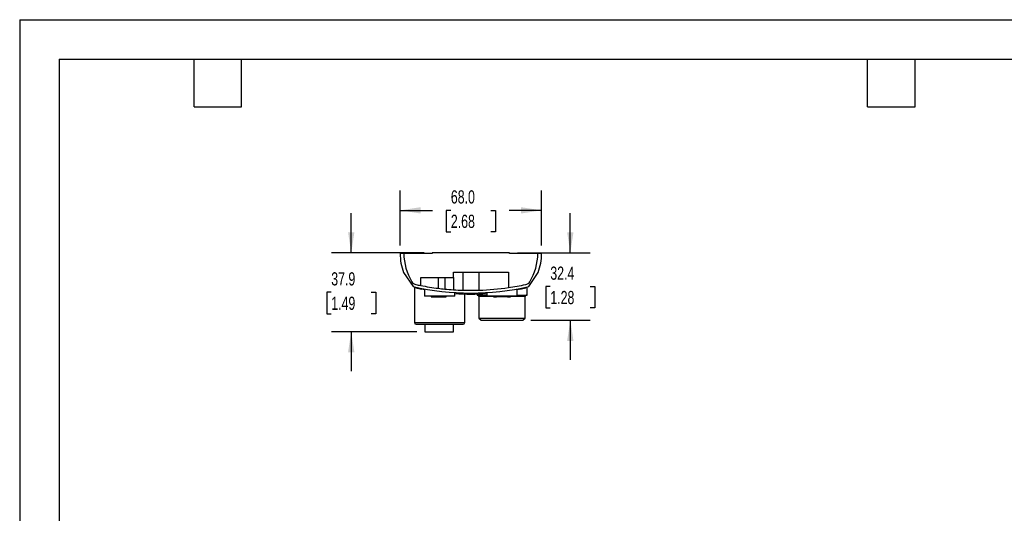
# Model space of a CAD drawing. Header units: millimetres. Extents: x 0 to 838, y -29 to 648.
# Tile 6 of 11: x 0 to 473, y 410 to 648. Entities that reach past the tile are written whole.
import ezdxf

# ---------------------------------------------------------------- set-up
doc = ezdxf.new("R2010")
doc.units = ezdxf.units.MM
doc.header["$LTSCALE"] = 3
doc.layers.add('DIMENSIONS', color=140, linetype='Continuous', lineweight=25)
doc.layers.add('TEXT', color=140, linetype='Continuous', lineweight=25)
doc.styles.add('SLDTEXTSTYLE0', font='TXT', dxfattribs={"width": 0.7})
doc.dimstyles.new('SLDDIMSTYLE1', dxfattribs={"dimtxt": 6.474023, "dimasz": 9.906, "dimexe": 0, "dimexo": 0.0625, "dimgap": 1.618506, "dimtad": 0, "dimtih": 1, "dimtoh": 1, "dimrnd": 1e-09, "dimzin": 12, "dimdsep": 46, "dimtxsty": 'SLDTEXTSTYLE0', "dimsah": 1, "dimcen": 0.09, "dimadec": 0, "dimazin": 3, "dimtfac": 1, "dimtmove": 0, "dimatfit": 0, "dimfxl": 0, "dimfrac": 2, "dimtolj": 1, "dimtzin": 12, "dimarcsym": 0})
doc.dimstyles.new('SLDDIMSTYLE3', dxfattribs={"dimtxt": 6.474023, "dimasz": 9.906, "dimexe": 0, "dimexo": 0.0625, "dimgap": 1.618506, "dimtad": 0, "dimtih": 1, "dimtoh": 1, "dimrnd": 1e-09, "dimzin": 4, "dimdsep": 46, "dimtxsty": 'SLDTEXTSTYLE0', "dimsah": 1, "dimcen": 0.09, "dimadec": 0, "dimazin": 1, "dimtfac": 1, "dimtofl": 0, "dimtmove": 0, "dimatfit": 3, "dimfxl": 0, "dimfrac": 2, "dimtolj": 1, "dimtzin": 12, "dimarcsym": 0})

# ---------------------------------------------------------------- blocks, each defined once
blk = doc.blocks.new('_D_16')
at = {"layer": 'DIMENSIONS'}
for p, q in [((182.9, 539.07), (182.9, 565.54)), ((250.9, 539.07), (250.9, 565.54)), ((182.9, 556.01), (198.51, 556.01)), ((207.28, 556.01), (205.1, 556.01)), ((205.1, 556.01), (205.1, 545.72)), ((226.52, 556.01), (228.69, 556.01)), ((228.69, 556.01), (228.69, 545.72)), ((250.9, 556.01), (235.29, 556.01)), ((205.1, 545.72), (207.28, 545.72)), ((228.69, 545.72), (226.52, 545.72))]:
    blk.add_line(p, q, dxfattribs=at)
for points in [[(182.9, 556.01), (192.8, 554.49), (192.8, 557.54)], [(250.9, 556.01), (240.99, 557.54), (240.99, 554.49)]]:
    blk.add_solid(points, dxfattribs=at)
at = {"layer": 'DIMENSIONS', "char_height": 6.35, "attachment_point": 1, "style": 'SLDTEXTSTYLE0'}
for s, insert in [('68.0', (207.28, 565.65)), ('2.68', (207.28, 553.91))]:
    blk.add_mtext(s, dxfattribs=dict(at, insert=insert))
blk = doc.blocks.new('_D_17')
at = {"layer": 'DIMENSIONS'}
for p, q in [((159.4, 535.56), (159.4, 554.61)), ((194.44, 535.56), (149.87, 535.56)), ((149.78, 516.61), (147.61, 516.61)), ((147.61, 516.61), (147.61, 506.32)), ((169.02, 516.61), (171.19, 516.61)), ((171.19, 516.61), (171.19, 506.32)), ((147.61, 506.32), (149.78, 506.32)), ((171.19, 506.32), (169.02, 506.32)), ((190.99, 497.66), (149.87, 497.66)), ((159.4, 497.66), (159.4, 478.61))]:
    blk.add_line(p, q, dxfattribs=at)
for points in [[(159.4, 535.56), (160.92, 545.47), (157.87, 545.47)], [(159.4, 497.66), (157.87, 487.75), (160.92, 487.75)]]:
    blk.add_solid(points, dxfattribs=at)
at = {"layer": 'DIMENSIONS', "char_height": 6.35, "attachment_point": 1, "style": 'SLDTEXTSTYLE0'}
for s, insert in [('37.9', (149.78, 526.24)), ('1.49', (149.78, 514.51))]:
    blk.add_mtext(s, dxfattribs=dict(at, insert=insert))
blk = doc.blocks.new('_D_18')
at = {"layer": 'DIMENSIONS'}
for p, q in [((264.72, 535.56), (264.72, 554.61)), ((239.36, 535.56), (274.24, 535.56)), ((255.1, 519.36), (252.93, 519.36)), ((252.93, 519.36), (252.93, 509.07)), ((274.34, 519.36), (276.51, 519.36)), ((276.51, 519.36), (276.51, 509.07)), ((252.93, 509.07), (255.1, 509.07)), ((276.51, 509.07), (274.34, 509.07)), ((245.74, 503.16), (274.24, 503.16)), ((264.72, 503.16), (264.72, 484.11))]:
    blk.add_line(p, q, dxfattribs=at)
for points in [[(264.72, 535.56), (266.24, 545.47), (263.19, 545.47)], [(264.72, 503.16), (263.19, 493.25), (266.24, 493.25)]]:
    blk.add_solid(points, dxfattribs=at)
at = {"layer": 'DIMENSIONS', "char_height": 6.35, "attachment_point": 1, "style": 'SLDTEXTSTYLE0'}
for s, insert in [('32.4', (255.1, 528.99)), ('1.28', (255.1, 517.26))]:
    blk.add_mtext(s, dxfattribs=dict(at, insert=insert))

msp = doc.modelspace()

# ---------------------------------------------------------------- linework, layer by layer
at = {"color": 7, "linetype": 'Continuous'}
for q in [(0.007, 0.008), (838.207, 647.708)]:
    msp.add_line((0.007, 647.708), q, dxfattribs=at)
for p, q in [((184.698, 535.259), (182.898, 535.259)), ((198.248, 535.259), (184.698, 535.259)), ((198.248, 535.559), (198.248, 535.259)), ((235.548, 535.559), (198.248, 535.559)), ((235.548, 535.259), (235.548, 535.559)), ((249.098, 535.259), (235.548, 535.259)), ((250.898, 535.259), (249.098, 535.259)), ((184.553, 526.129), (189.093, 519.356)), ((208.578, 526.259), (234.928, 526.259)), ((208.578, 523.759), (208.578, 526.259)), ((212.968, 526.259), (212.968, 517.621)), ((220.828, 517.621), (220.828, 526.259)), ((234.928, 526.259), (234.928, 518.855)), ((244.703, 519.356), (249.242, 526.129)), ((192.828, 523.759), (208.578, 523.759)), ((192.828, 519.878), (192.828, 523.759)), ((201.255, 523.759), (201.255, 518.533)), ((204.398, 523.759), (204.398, 518.18)), ((208.512, 523.759), (208.512, 517.839)), ((189.798, 519.197), (189.798, 502.059)), ((190.398, 519.069), (190.398, 518.693)), ((193.298, 518.078), (193.298, 518.482)), ((194.648, 517.817), (193.298, 518.078)), ((194.648, 518.232), (194.648, 514.759)), ((209.148, 514.759), (209.148, 516.497)), ((224.648, 516.497), (224.648, 514.759)), ((239.148, 514.759), (239.148, 518.229)), ((240.428, 518.064), (239.148, 517.817)), ((240.428, 518.469), (240.428, 518.064)), ((243.398, 518.693), (243.398, 519.069)), ((243.898, 515.159), (243.898, 519.168)), ((201.898, 514.759), (194.648, 514.759)), ((197.798, 514.759), (197.798, 514.359)), ((197.798, 514.359), (204.998, 514.359)), ((209.148, 514.759), (201.898, 514.759)), ((204.998, 514.359), (204.998, 514.759)), ((213.998, 502.059), (213.998, 515.784)), ((219.898, 515.787), (219.898, 515.159)), ((219.898, 515.159), (224.648, 515.159)), ((220.785, 514.559), (220.785, 504.239)), ((227.798, 514.559), (220.785, 514.559)), ((231.898, 514.759), (224.648, 514.759)), ((227.798, 514.759), (227.798, 514.359)), ((227.798, 514.359), (229.214, 514.359)), ((229.214, 514.359), (229.214, 514.759)), ((231.448, 514.359), (229.214, 514.359)), ((231.448, 514.759), (231.448, 514.359)), ((232.348, 514.359), (231.448, 514.359)), ((239.148, 514.759), (231.898, 514.759)), ((232.348, 514.359), (232.348, 514.759)), ((234.581, 514.359), (232.348, 514.359)), ((234.581, 514.759), (234.581, 514.359)), ((234.581, 514.359), (235.998, 514.359)), ((235.998, 514.359), (235.998, 514.759)), ((243.01, 514.559), (235.998, 514.559)), ((239.148, 515.159), (243.898, 515.159)), ((243.01, 504.239), (243.01, 514.559)), ((189.798, 502.059), (213.998, 502.059)), ((220.785, 504.239), (221.865, 503.159)), ((220.785, 504.239), (243.01, 504.239)), ((221.865, 503.159), (241.931, 503.159)), ((241.931, 503.159), (243.01, 504.239)), ((190.598, 501.259), (213.198, 501.259)), ((194.798, 501.259), (194.798, 497.659)), ((194.798, 497.659), (208.543, 497.659)), ((208.543, 497.659), (208.543, 501.259))]:
    msp.add_line(p, q)
for centre, radius, start, end in [((208.898, 535.259), 26, 180, 200.55791), ((210.398, 535.259), 25.7, 180, 211.81946), ((223.398, 535.259), 25.7, 328.18054, 0), ((224.898, 535.259), 26, 339.44209, 0), ((191.109, 523.291), 3, 211.81946, 257.9074), ((242.686, 523.291), 3, 282.0926, 328.18054), ((216.898, 642.659), 126.4, 257.29236, 282.70764), ((216.898, 636.51), 120.76, 257.32369, 258.73026), ((216.898, 643.659), 126.1, 257.9074, 258.99584), ((216.898, 643.659), 126.1, 258.99584, 262.8743), ((216.898, 643.659), 126.1, 262.8743, 264.31106), ((216.898, 643.659), 126.1, 264.31106, 266.18689), ((216.898, 643.659), 126.1, 266.18689, 268.2141), ((216.898, 636.51), 120.76, 266.32042, 273.67958), ((216.898, 643.732), 126.172, 268.21512, 271.78488), ((216.898, 643.659), 126.1, 271.7859, 278.22042), ((216.898, 643.659), 126.1, 278.22042, 282.0926), ((216.898, 636.51), 120.76, 281.23588, 282.67631), ((220.185, 514.559), 0.6, 0, 90), ((243.61, 514.559), 0.6, 90, 180), ((190.598, 502.059), 0.8, 180, 270), ((213.198, 502.059), 0.8, 270, 0)]:
    msp.add_arc(centre, radius, start, end)
at = {"layer": 'TEXT'}
for p, q in [((19.05, 628.65), (819.15, 628.65)), ((19.05, 628.65), (19.05, 19.05)), ((83.82, 605.79), (83.82, 628.65)), ((106.68, 605.79), (106.68, 628.65)), ((407.67, 605.79), (407.67, 628.65)), ((430.53, 605.79), (430.53, 628.65)), ((83.82, 605.79), (106.68, 605.79)), ((407.67, 605.79), (430.53, 605.79))]:
    msp.add_line(p, q, dxfattribs=at)

# ---------------------------------------------------------------- dimensions: what is measured, and where the dimension line sits
at = {"layer": 'DIMENSIONS'}
for base, p1, p2, angle, dimstyle, picture, middle in [((182.898, 556.014), (250.898, 535.259), (182.898, 535.259), 0, 'SLDDIMSTYLE3', '_D_16', (216.898, 556.014)), ((159.398, 497.659), (198.248, 535.559), (194.798, 497.659), 90, 'SLDDIMSTYLE1', '_D_17', (159.398, 516.609)), ((264.718, 503.159), (235.548, 535.559), (241.931, 503.159), 90, 'SLDDIMSTYLE1', '_D_18', (264.718, 519.359))]:
    dim = msp.add_linear_dim(base=base, p1=p1, p2=p2, angle=angle, dimstyle=dimstyle, dxfattribs=at)
    dim.commit()
    dim.dimension.update_dxf_attribs({"geometry": picture, "text_midpoint": middle, "dimtype": 160})

doc.saveas('drawing.dxf')
